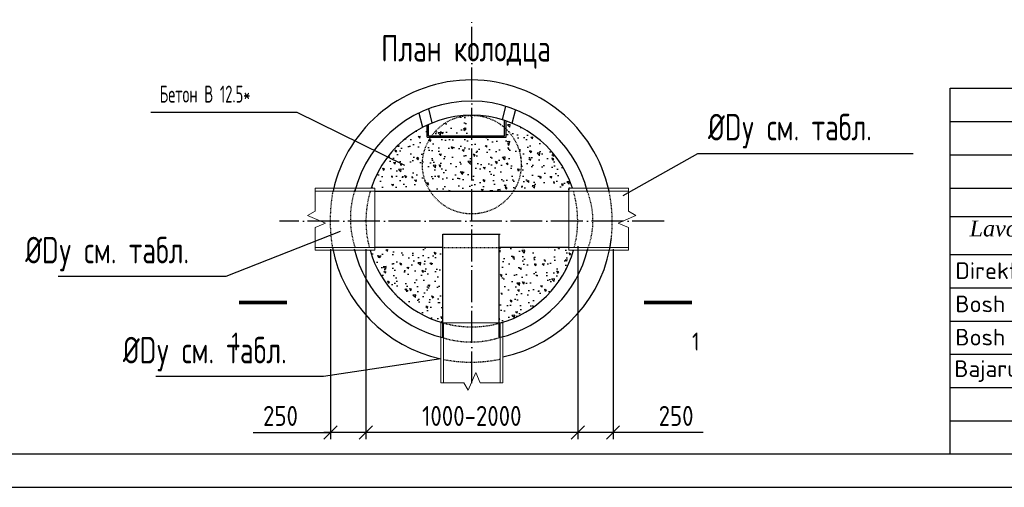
# Model space of a CAD drawing. Extents: x 0 to 362422, y 0 to 4201735.
# Tile 17 of 256: x 360025 to 360173, y 4197032 to 4197103. Entities that reach past the tile are written whole.
import ezdxf
from ezdxf.enums import TextEntityAlignment as Align

# ---------------------------------------------------------------- set-up
doc = ezdxf.new("R2010")
doc.units = 0
doc.header["$LTSCALE"] = 0.5
doc.header["$MEASUREMENT"] = 0
doc.header["$PDMODE"] = 32
doc.header["$PDSIZE"] = 0.3
doc.linetypes.add('ACAD_ISO04W100', pattern=[30, 24, -3, 0, -3])
doc.linetypes.add('HIDDEN', pattern=[0.375, 0.25, -0.125])
for name, color, linetype in [('BUILDING', 2, 'Continuous'), ('DIMS', 3, 'Continuous'), ('KOLOD', 250, 'Continuous'), ('RUSSIAN', 4, 'Continuous'), ('TEXT', 3, 'Continuous')]:
    doc.layers.add(name, color=color, linetype=linetype)
doc.layers.add('Hatch', color=7, linetype='Continuous', lineweight=13)
doc.styles.add('ROMANS', font='romans.shx', dxfattribs={"width": 0.8})
doc.styles.add('STANDART', font='romans.shx', dxfattribs={"width": 0.8, "height": 300})
doc.styles.add('V@ler@Live', font='isocpeui.ttf')
doc.dimstyles.new('ROMANS_1', dxfattribs={"dimtxt": 3, "dimasz": 2, "dimexe": 1, "dimexo": 1.5, "dimgap": 1, "dimtad": 1, "dimdsep": 46, "dimtxsty": 'ROMANS', "dimblk1": 'OBLIQUE', "dimblk2": 'OBLIQUE', "dimsah": 1, "dimcen": -2.5, "dimdle": 1, "dimclrd": 3, "dimclre": 3, "dimclrt": 3, "dimadec": 0, "dimazin": 0, "dimtfac": 1, "dimtix": 1, "dimtmove": 1, "dimatfit": 3, "dimldrblk": 'OPEN30', "dimfxl": 1, "dimtolj": 1, "dimtzin": 0, "dimarcsym": 0})

# ---------------------------------------------------------------- blocks, each defined once
blk = doc.blocks.new('_Oblique')
at = {"color": 0, "linetype": 'ByBlock', "lineweight": -2}
blk.add_line((-0.5, -0.5), (0.5, 0.5), dxfattribs=at)
blk = doc.blocks.new('*D632')
at = {"layer": 'Defpoints', "color": 0, "lineweight": 50, "transparency": 16777216}
for p in [(360076.94, 4197068.62), (360108.77, 4197068.62), (360076.94, 4197040.71)]:
    blk.add_point(p, dxfattribs=at)
at = {"layer": 'DIMS', "color": 3, "lineweight": -2, "transparency": 16777216}
for p, q in [((360076.94, 4197067.12), (360076.94, 4197039.71)), ((360108.77, 4197067.12), (360108.77, 4197039.71)), ((360109.77, 4197040.71), (360075.94, 4197040.71))]:
    blk.add_line(p, q, dxfattribs=at)
at = {"layer": 'DIMS', "color": 3, "lineweight": -2, "transparency": 16777216, "xscale": 2, "yscale": 2, "zscale": 2, "rotation": 180}
blk.add_blockref('_Oblique', (360076.94, 4197040.71), dxfattribs=at)
at = {"layer": 'DIMS', "color": 3, "lineweight": -2, "transparency": 16777216, "xscale": 2, "yscale": 2, "zscale": 2}
blk.add_blockref('_Oblique', (360108.77, 4197040.71), dxfattribs=at)
at = {"layer": 'DIMS', "color": 3, "transparency": 16777216, "insert": (360092.85, 4197043.21), "char_height": 3, "attachment_point": 5, "style": 'ROMANS'}
blk.add_mtext('\\A1;1000-2000', dxfattribs=at)
blk = doc.blocks.new('_Open30')
at = {"layer": 'TEXT', "color": 0, "lineweight": -2}
for p, q in [((-1, 0.268), (0, 0)), ((0, 0), (-1, -0.268)), ((0, 0), (-1, 0))]:
    blk.add_line(p, q, dxfattribs=at)
blk = doc.blocks.new('*D633')
at = {"layer": 'Defpoints', "color": 0, "lineweight": 50, "transparency": 16777216}
for p in [(360071.64, 4197069.8), (360076.94, 4197069.8), (360071.64, 4197040.71)]:
    blk.add_point(p, dxfattribs=at)
at = {"layer": 'DIMS', "color": 3, "lineweight": -2, "transparency": 16777216}
for p, q in [((360071.64, 4197068.3), (360071.64, 4197039.71)), ((360076.94, 4197068.3), (360076.94, 4197039.71)), ((360060.02, 4197040.71), (360071.64, 4197040.71)), ((360077.94, 4197040.71), (360070.64, 4197040.71))]:
    blk.add_line(p, q, dxfattribs=at)
at = {"layer": 'DIMS', "color": 3, "lineweight": -2, "transparency": 16777216, "xscale": 2, "yscale": 2, "zscale": 2, "rotation": 180}
blk.add_blockref('_Oblique', (360071.64, 4197040.71), dxfattribs=at)
at = {"layer": 'DIMS', "color": 3, "lineweight": -2, "transparency": 16777216, "xscale": 2, "yscale": 2, "zscale": 2}
blk.add_blockref('_Oblique', (360076.94, 4197040.71), dxfattribs=at)
at = {"layer": 'DIMS', "color": 3, "transparency": 16777216, "insert": (360064.11, 4197043.21), "char_height": 3, "attachment_point": 5, "style": 'ROMANS'}
blk.add_mtext('\\A1;250', dxfattribs=at)
blk = doc.blocks.new('*D634')
at = {"layer": 'Defpoints', "color": 0, "lineweight": 50, "transparency": 16777216}
for p in [(360108.77, 4197070.23), (360114.07, 4197069.8), (360108.77, 4197040.71)]:
    blk.add_point(p, dxfattribs=at)
at = {"layer": 'DIMS', "color": 3, "lineweight": -2, "transparency": 16777216}
for p, q in [((360108.77, 4197068.73), (360108.77, 4197039.71)), ((360114.07, 4197068.3), (360114.07, 4197039.71)), ((360115.07, 4197040.71), (360107.77, 4197040.71)), ((360127.63, 4197040.71), (360114.07, 4197040.71))]:
    blk.add_line(p, q, dxfattribs=at)
at = {"layer": 'DIMS', "color": 3, "lineweight": -2, "transparency": 16777216, "xscale": 2, "yscale": 2, "zscale": 2, "rotation": 180}
blk.add_blockref('_Oblique', (360108.77, 4197040.71), dxfattribs=at)
at = {"layer": 'DIMS', "color": 3, "lineweight": -2, "transparency": 16777216, "xscale": 2, "yscale": 2, "zscale": 2}
blk.add_blockref('_Oblique', (360114.07, 4197040.71), dxfattribs=at)
at = {"layer": 'DIMS', "color": 3, "transparency": 16777216, "insert": (360123.55, 4197043.21), "char_height": 3, "attachment_point": 5, "style": 'ROMANS'}
blk.add_mtext('\\A1;250', dxfattribs=at)
blk = doc.blocks.new('dhxdfghfghfgh fhhjn')
at = {"color": 7, "linetype": 'Continuous'}
for p, q in [((365577.16, 4174309.59), (365642.16, 4174309.59)), ((365577.16, 4174303.87), (365642.16, 4174303.87))]:
    blk.add_line(p, q, dxfattribs=at)
at = {"linetype": 'Continuous'}
blk.add_line((365577.16, 4174303.87), (365642.16, 4174303.87), dxfattribs=at)
at = {"linetype": 'Continuous', "lineweight": 25}
blk.add_lwpolyline([(365577.16, 4174328.87), (365762.16, 4174328.87), (365762.16, 4174273.87), (365577.16, 4174273.87)], close=True, dxfattribs=at)
at = {"linetype": 'Continuous'}
for points in [[(365577.16, 4174323.87), (365642.16, 4174323.87)], [(365577.16, 4174318.87), (365642.16, 4174318.87)], [(365577.16, 4174313.87), (365642.16, 4174313.87)], [(365577.16, 4174298.87), (365642.16, 4174298.87)], [(365577.16, 4174293.87), (365642.16, 4174293.87)], [(365577.16, 4174288.87), (365642.16, 4174288.87)], [(365577.16, 4174283.87), (365642.16, 4174283.87)], [(365577.16, 4174278.87), (365642.16, 4174278.87)]]:
    blk.add_lwpolyline(points, dxfattribs=at)
at = {"color": 7, "linetype": 'Continuous'}
for points in [[(365577.16, 4174298.87), (365642.16, 4174298.87)], [(365577.16, 4174298.87), (365642.16, 4174298.87)], [(365577.16, 4174293.87), (365642.16, 4174293.87)], [(365577.16, 4174293.87), (365642.16, 4174293.87)], [(365577.16, 4174288.87), (365642.16, 4174288.87)], [(365577.16, 4174288.87), (365642.16, 4174288.87)], [(365577.16, 4174283.87), (365642.16, 4174283.87)], [(365577.16, 4174283.87), (365642.16, 4174283.87)], [(365577.16, 4174278.87), (365642.16, 4174278.87)]]:
    blk.add_lwpolyline(points, dxfattribs=at)
at = {"ltscale": 100, "attachment_point": 4, "style": 'V@ler@Live'}
for s, insert, char_height, width in [('{\\fTimes New Roman|b0|i1|c0|p18;Lavozimi}', (365580.06, 4174307.77), 2.4, 17.9997), ('{\\fISOCPEUR|b0|i0|c0|p34;Direktor\\fISOCPEUR|b0|i0|c204|p34;.}', (365577.92, 4174301.45), 2.5, 18), ('{\\fISOCPEUR|b0|i0|c204|p34;Bosh muha.}', (365577.92, 4174296.45), 2.5, 18), ('{\\fISOCPEUR|b0|i0|c204|p34;Bosh arxitek}', (365577.92, 4174291.45), 2.5, 22.1104), ('{\\fISOCPEUR|b0|i0|c204|p34;Bajaruvchi}', (365577.76, 4174286.34), 2.5, 18)]:
    blk.add_mtext(s, dxfattribs=dict(at, insert=insert, char_height=char_height, width=width))

msp = doc.modelspace()

# ---------------------------------------------------------------- hatches: boundary and pattern name
at = {"layer": 'BUILDING'}
h = msp.add_hatch(dxfattribs=at)
h.set_pattern_fill('AR-CONC', color=0, scale=0.018, angle=90, style=0)
h.set_pattern_definition([(140, (354402.984, 4196414.334), (0.2869035, 3.279324), [0.3429, -3.7719]), (85, (354402.984, 4196414.334), (-3.4390196, -0.6343709), [0.27432, -3.01752]), (190.451, (354403.008, 4196414.6074), (-3.1521004, 2.644965), [0.29142, -3.20562]), (136.1842, (354402.0696, 4196414.334), (0.756762, 4.8794227), [0.51435, -5.65785]), (186.6356, (354402.1327, 4196414.7407), (-4.45366, 4.2732762), [0.43713, -4.80843]), (81.184, (354402.0696, 4196414.334), (-4.453652, 4.273283), [0.41148, -4.52628]), (111, (354402.2982, 4196414.7913), (1.8407793, 2.7290678), [0.3429, -3.7719]), (56, (354402.2982, 4196414.7913), (-3.3153834, 1.1124365), [0.27432, -3.01752]), (161.4514, (354402.4516, 4196415.0187), (-1.4746114, 3.8414968), [0.29142, -3.20562]), (127.5, (354402.984, 4196414.3341), (-1.5219907, 0.05559486), [0, -2.980944, 0, -3.06324, 0, -3.02895]), (97.5, (354402.984, 4196414.3341), (-1.80325035, 1.20275393), [0, -1.746504, 0, -2.912364, 0, -1.15443]), (57.5, (354402.984, 4196413.3146), (0.1031174, 2.4406307), [0, -1.143, 0, -3.56616, 0, -4.73202]), (47.5, (354402.984, 4196412.8574), (-0.4576768, 2.6663253), [0, -1.4859, 0, -2.368296, 0, -3.36042])])
h.paths.add_polyline_path([(360088.497, 4197068.537), (360078.292, 4197068.537), (360078.292, 4197068.113), (360077.564, 4197068.113, 0.2588777), (360088.497, 4197057.209)])
h.paths.add_polyline_path([(360108.145, 4197068.113), (360107.418, 4197068.113), (360107.418, 4197068.537), (360096.982, 4197068.537), (360096.982, 4197057.196), (360097.168, 4197057.196, 0.2596601)])
h.paths.add_polyline_path([(360097.999, 4197087.566), (360097.999, 4197086.35, -0.2040994), (360100.28, 4197080.996, -0.1421015), (360099.127, 4197077.023), (360107.418, 4197077.023), (360107.418, 4197077.447), (360107.98, 4197077.447, 0.2357407)])
h.paths.add_polyline_path([(360100.28, 4197080.996, 0.2040994), (360097.999, 4197086.35), (360097.999, 4197085.111), (360092.855, 4197085.111), (360092.855, 4197077.023), (360099.127, 4197077.023, 0.1421015)])
h.paths.add_polyline_path([(360092.855, 4197085.111), (360086.675, 4197085.111, 0.1479296), (360085.43, 4197080.996, 0.1421015), (360086.582, 4197077.023), (360092.855, 4197077.023)])
h.paths.add_polyline_path([(360085.43, 4197080.996, -0.1479296), (360086.675, 4197085.111), (360086.154, 4197085.111), (360086.154, 4197086.941, 0.208078), (360077.73, 4197077.447), (360078.292, 4197077.447), (360078.292, 4197077.023), (360086.582, 4197077.023, -0.1421015)])
h.paths.add_polyline_path([(360092.855, 4197088.421, 0.2415508), (360086.824, 4197085.327), (360092.855, 4197085.327)])

# ---------------------------------------------------------------- linework, layer by layer
msp.add_line((360349.752, 4197037.476), (359921.306, 4197037.476))
at = {"color": 0, "linetype": 'Continuous'}
msp.add_line((359901.283, 4197032.476), (360354.752, 4197032.476), dxfattribs=at)
at = {"layer": 'BUILDING', "color": 0, "linetype": 'HIDDEN', "ltscale": 0.4}
msp.add_line((360088.497, 4197068.537), (360096.982, 4197068.537), dxfattribs=at)
for centre, radius, start, end in [((360096.355, 4197072.555), 24.782, 169.61347, 189.38523), ((360088.721, 4197072.896), 14.112, 162.50281, 197.49719), ((360092.855, 4197072.511), 15.91, 163.52474, 194.46246), ((360092.855, 4197072.511), 15.91, 345.53754, 16.47526), ((360099.149, 4197072.576), 11.911, 339.24676, 21.92211), ((360091.898, 4197072.394), 22.061, 349.96241, 12.11285), ((360092.855, 4197072.511), 15.91, 254.53359, 285.46641), ((360092.74, 4197068.444), 14.112, 252.50281, 287.49719), ((360092.74, 4197072.511), 21.214, 258.78084, 281.8551)]:
    msp.add_arc(centre, radius, start, end, dxfattribs=at)
at = {"layer": 'DIMS', "color": 0}
for points in [[(360044.643, 4197088.88), (360066.566, 4197088.88), (360082.759, 4197080.913)], [(360115.602, 4197076.375), (360126.799, 4197082.655), (360159.163, 4197082.65)], [(360073.085, 4197070.957), (360055.892, 4197064.164), (360030.71, 4197064.164)], [(360088.188, 4197051.791), (360070.563, 4197049.123), (360045.381, 4197049.123)]]:
    msp.add_lwpolyline(points, dxfattribs=at)
for points in [[(360065.078, 4197060.249, 0.54, 0.54, 0), (360057.878, 4197060.249, 0.54, 0.54, 0), (360059.678, 4197060.249, 0, 1.08, 0), (360059.678, 4197057.549, 0, 0, 0), (360059.678, 4197053.049, 0, 0, 0)], [(360118.744, 4197060.249, 0.54, 0.54, 0), (360125.944, 4197060.249, 0.54, 0.54, 0), (360124.144, 4197060.249, 0, 1.08, 0), (360124.144, 4197057.549, 0, 0, 0), (360124.144, 4197053.049, 0, 0, 0)]]:
    msp.add_lwpolyline(points, format="xyseb", dxfattribs=at)
at = {"layer": 'Hatch', "color": 0}
for points in [[(360069.293, 4197077.447), (360078.292, 4197077.447), (360078.292, 4197068.113), (360069.293, 4197068.113), (360069.293, 4197071.525), (360070.852, 4197072.173), (360068.187, 4197073.328), (360069.293, 4197074.004)], [(360116.417, 4197077.447), (360107.418, 4197077.447), (360107.418, 4197068.113), (360116.417, 4197068.113), (360116.417, 4197071.525), (360114.857, 4197072.173), (360117.523, 4197073.328), (360116.417, 4197074.004)], [(360088.188, 4197048.198), (360088.188, 4197057.196), (360097.522, 4197057.196), (360097.522, 4197048.198), (360094.11, 4197048.198), (360093.463, 4197049.757), (360092.307, 4197047.091), (360091.631, 4197048.198)]]:
    msp.add_lwpolyline(points, close=True, dxfattribs=at)
at = {"layer": 'Hatch', "color": 0, "linetype": 'HIDDEN', "ltscale": 100}
for points in [[(360069.293, 4197077.023), (360078.292, 4197077.023), (360078.292, 4197068.537), (360069.293, 4197068.537)], [(360116.417, 4197077.023), (360107.418, 4197077.023), (360107.418, 4197068.537), (360116.417, 4197068.537)], [(360088.612, 4197048.198), (360088.612, 4197057.196), (360097.098, 4197057.196), (360097.098, 4197048.198)]]:
    msp.add_lwpolyline(points, dxfattribs=at)
at = {"layer": 'KOLOD', "color": 0}
for p, q in [((360086.325, 4197089.363), (360086.864, 4197087.297)), ((360097.93, 4197089.78), (360097.395, 4197087.725)), ((360099.408, 4197089.265), (360098.868, 4197087.194)), ((360084.877, 4197088.738), (360085.423, 4197086.64)), ((360097.784, 4197085.327), (360097.784, 4197087.601)), ((360097.999, 4197085.111), (360097.999, 4197087.527)), ((360086.154, 4197085.111), (360086.154, 4197086.995)), ((360086.363, 4197085.327), (360086.363, 4197087.088)), ((360086.154, 4197085.111), (360097.999, 4197085.111)), ((360086.363, 4197085.327), (360097.784, 4197085.327)), ((360078.292, 4197077.023), (360107.418, 4197077.023)), ((360088.497, 4197068.537), (360078.292, 4197068.537)), ((360107.418, 4197068.537), (360096.982, 4197068.537))]:
    msp.add_line(p, q, dxfattribs=at)
at = {"layer": 'KOLOD', "color": 0, "linetype": 'ACAD_ISO04W100', "ltscale": 0.4}
for points in [[(360092.855, 4197048.12), (360092.855, 4197102.788)], [(360121.743, 4197072.511), (360063.967, 4197072.511)]]:
    msp.add_lwpolyline(points, dxfattribs=at)
at = {"layer": 'KOLOD', "color": 0}
for points in [[(360088.497, 4197054.985), (360088.497, 4197070.552), (360097.098, 4197070.552)], [(360096.982, 4197054.985), (360096.982, 4197070.552)]]:
    msp.add_lwpolyline(points, dxfattribs=at)
at = {"layer": 'KOLOD', "color": 0, "linetype": 'HIDDEN'}
msp.add_circle((360092.855, 4197080.996), 7.425, dxfattribs=at)
at = {"layer": 'KOLOD', "color": 0}
for centre, radius, start, end in [((360092.74, 4197072.511), 21.214, 89.68845, 167.71964), ((360092.74, 4197072.511), 21.214, 12.28036, 89.68845), ((360092.74, 4197072.511), 18.032, 89.63347, 166.10397), ((360092.74, 4197072.511), 18.032, 13.89603, 89.63347), ((360092.855, 4197072.511), 15.91, 18.07542, 161.92458), ((360092.74, 4197072.511), 15.911, 179.4913, 180), ((360093.402, 4197072.237), 20.553, 281.5626, 353.80135), ((360092.74, 4197072.511), 21.214, 190.79551, 257.61015), ((360092.74, 4197072.511), 18.032, 193.31634, 256.39104), ((360092.855, 4197072.511), 15.91, 196.04624, 254.27012), ((360092.74, 4197072.511), 18.032, 283.60896, 346.68366), ((360092.855, 4197072.511), 15.91, 285.72988, 343.95376)]:
    msp.add_arc(centre, radius, start, end, dxfattribs=at)

# ---------------------------------------------------------------- block references
at = {"color": 18, "lineweight": 30, "true_color": 0x000000}
msp.add_blockref('dhxdfghfghfgh fhhjn', (-5412.406, 22763.604), dxfattribs=at)

# ---------------------------------------------------------------- texts
at = {"layer": 'DIMS', "color": 0, "style": 'ROMANS', "width": 0.8}
msp.add_text('1', height=2.7, dxfattribs=at).set_placement((360057.878, 4197055.749), align=Align.TOP_RIGHT)
msp.add_text('1', height=2.7, dxfattribs=at).set_placement((360125.944, 4197055.749), align=Align.TOP_LEFT)
at = {"layer": 'RUSSIAN', "color": 0, "linetype": 'Continuous', "style": 'ROMANS', "width": 0.6}
msp.add_text('Бетон В 12.5*', height=2.54571, dxfattribs=at).set_placement((360045.944, 4197090.321))
at = {"layer": 'TEXT', "color": 0, "style": 'STANDART', "width": 0.7}
for s, p in [('План колодца', (360079.244, 4197096.497)), ('%%CDy см. табл. ', (360128.349, 4197084.636)), ('%%CDy см. табл. ', (360025.759, 4197066.15)), ('%%CDy см. табл. ', (360040.429, 4197051.109))]:
    msp.add_text(s, height=3.98369, dxfattribs=at).set_placement(p)

# ---------------------------------------------------------------- dimensions: what is measured, and where the dimension line sits
at = {"layer": 'DIMS', "color": 0}
for base, p1, p2, picture, middle in [((360071.641, 4197040.712), (360076.944, 4197069.801), (360071.641, 4197069.801), '*D633', (360064.108, 4197040.332)), ((360108.766, 4197040.712), (360114.069, 4197069.801), (360108.766, 4197070.225), '*D634', (360123.547, 4197040.045))]:
    dim = msp.add_linear_dim(base=base, p1=p1, p2=p2, text='250', dimstyle='ROMANS_1', dxfattribs=at)
    dim.commit()
    dim.dimension.update_dxf_attribs({"geometry": picture, "text_midpoint": middle, "dimtype": 160})
dim = msp.add_linear_dim(base=(360076.944, 4197040.712), p1=(360108.766, 4197068.617), p2=(360076.944, 4197068.617), text='1000-2000', dimstyle='ROMANS_1', dxfattribs=at)
dim.commit()
dim.dimension.update_dxf_attribs({"geometry": '*D632', "text_midpoint": (360092.855, 4197043.212)})

doc.saveas('drawing.dxf')
